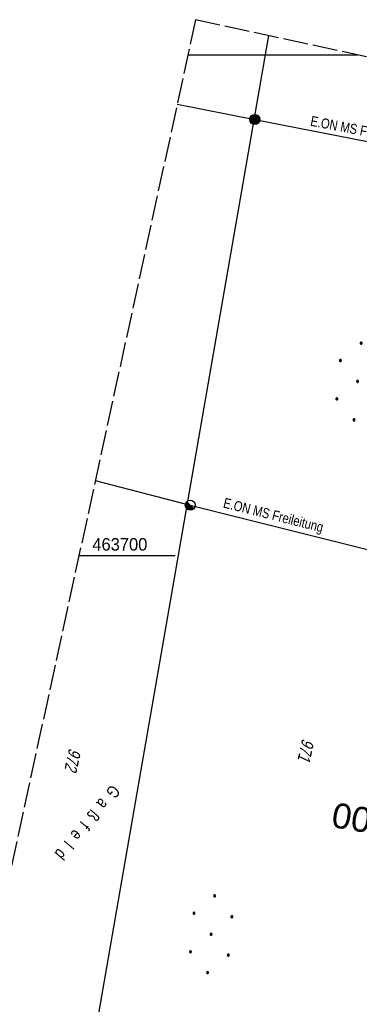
# Model space of a CAD drawing. Extents: x 510946 to 511423, y 462842 to 463807.
# Tile 28 of 33: x 511108 to 511176, y 463610 to 463807. Entities that reach past the tile are written whole.
import ezdxf
from ezdxf.enums import TextEntityAlignment as Align

# ---------------------------------------------------------------- set-up
doc = ezdxf.new("R2010")
doc.units = 0
doc.header["$LTSCALE"] = 10
doc.header["$MEASUREMENT"] = 0
for name, pattern in [('LT00', [0]), ('LT14', [0.6, 0.5, -0.1]), ('LT17', [0.15, 0.1, -0.05])]:
    doc.linetypes.add(name, pattern=pattern)
for name, color, linetype in [('--EK_ST-93-1', 30, 'LT17'), ('DFK_BES-NAME', 255, 'LT00'), ('DFK_FLUR_NR', 250, 'LT00'), ('DFK_KATASTER', 250, 'LT00'), ('DFK_NUTZUNG', 250, 'LT00'), ('STROM_FREILTG', 80, 'STROMFREILEITUNG'), ('STROM_TEXT', 80, 'Continuous'), ('V105_RASTER', 250, 'LT00')]:
    doc.layers.add(name, color=color, linetype=linetype)
doc.layers.add('-BLATT_105-RAND', color=7, linetype='LT14', plot=False)
doc.styles.add('Beschrift', font='ARIAL.TTF')
doc.styles.get("Standard").update_dxf_attribs({"font": 'ARIAL.TTF'})
doc.styles.add('Strom', font='txt-alt.shx')
doc.styles.add('Versorgungsltg', font='ARIAL.TTF', dxfattribs={"width": 0.8, "height": 2})
doc.linetypes.add('STROMFREILEITUNG', pattern='A,12.7,-5.5,["xx",Strom,S=2.5,R=0,X=-2.6,Y=-0.85],-4.35', length=22.55)

# ---------------------------------------------------------------- blocks, each defined once
blk = doc.blocks.new('Ackerland7')
at = {"layer": 'DFK_NUTZUNG', "color": 0, "linetype": 'ByBlock'}
for p, q in [((-3.95, 3.63), (-3.95, 3.97)), ((-3.9, 3.99), (-3.9, 3.61)), ((-3.85, 3.6), (-3.85, 4)), ((-3.8, 3.99), (-3.8, 3.61)), ((-3.75, 3.63), (-3.75, 3.97)), ((3.75, 3.63), (3.75, 3.97)), ((3.8, 3.99), (3.8, 3.61)), ((3.85, 3.6), (3.85, 4)), ((3.9, 3.99), (3.9, 3.61)), ((3.95, 3.63), (3.95, 3.97)), ((-4, 3.93), (-4, 3.67)), ((-3.7, 3.93), (-3.7, 3.67)), ((-3.65, 3.8), (-3.65, 3.8)), ((3.7, 3.93), (3.7, 3.67)), ((4, 3.93), (4, 3.67)), ((4.05, 3.8), (4.05, 3.8)), ((-7.85, 0.13), (-7.85, -0.13)), ((-7.8, -0.17), (-7.8, 0.17)), ((-7.75, 0.19), (-7.75, -0.19)), ((-7.7, -0.2), (-7.7, 0.2)), ((-7.65, 0.19), (-7.65, -0.19)), ((-7.6, -0.17), (-7.6, 0.17)), ((-7.55, 0.13), (-7.55, -0.13)), ((-7.5, 0), (-7.5, 0)), ((-0.15, 0.13), (-0.15, -0.13)), ((-0.1, -0.17), (-0.1, 0.17)), ((-0.05, 0.19), (-0.05, -0.19)), ((0, -0.2), (0, 0.2)), ((0.05, 0.19), (0.05, -0.19)), ((0.1, -0.17), (0.1, 0.17)), ((0.15, 0.13), (0.15, -0.13)), ((0.2, 0), (0.2, 0)), ((7.55, 0.13), (7.55, -0.13)), ((7.6, -0.17), (7.6, 0.17)), ((7.65, 0.19), (7.65, -0.19)), ((7.7, -0.2), (7.7, 0.2)), ((7.75, 0.19), (7.75, -0.19)), ((7.8, -0.17), (7.8, 0.17)), ((7.85, 0.13), (7.85, -0.13)), ((7.9, 0), (7.9, 0)), ((-4, -3.67), (-4, -3.93)), ((-3.95, -3.97), (-3.95, -3.63)), ((-3.9, -3.61), (-3.9, -3.99)), ((-3.85, -4), (-3.85, -3.6)), ((-3.8, -3.61), (-3.8, -3.99)), ((-3.75, -3.97), (-3.75, -3.63)), ((-3.7, -3.67), (-3.7, -3.93)), ((-3.65, -3.8), (-3.65, -3.8)), ((3.7, -3.67), (3.7, -3.93)), ((3.75, -3.97), (3.75, -3.63)), ((3.8, -3.61), (3.8, -3.99)), ((3.85, -4), (3.85, -3.6)), ((3.9, -3.61), (3.9, -3.99)), ((3.95, -3.97), (3.95, -3.63)), ((4, -3.67), (4, -3.93)), ((4.05, -3.8), (4.05, -3.8))]:
    blk.add_line(p, q, dxfattribs=at)
for points in [[(-3.65, 3.8), (-3.67, 3.89), (-3.73, 3.96), (-3.81, 3.99), (-3.89, 3.99), (-3.97, 3.96), (-4.03, 3.89), (-4.05, 3.8), (-4.03, 3.71), (-3.97, 3.64), (-3.89, 3.6), (-3.81, 3.6), (-3.73, 3.64), (-3.67, 3.71), (-3.65, 3.8)], [(4.05, 3.8), (4.03, 3.89), (3.97, 3.96), (3.89, 3.99), (3.81, 3.99), (3.73, 3.96), (3.67, 3.89), (3.65, 3.8), (3.67, 3.71), (3.73, 3.64), (3.81, 3.61), (3.89, 3.61), (3.97, 3.64), (4.03, 3.71), (4.05, 3.8)], [(-7.5, 0), (-7.52, 0.09), (-7.58, 0.16), (-7.66, 0.19), (-7.74, 0.19), (-7.82, 0.16), (-7.88, 0.09), (-7.9, 0)], [(0.2, 0), (0.18, 0.09), (0.12, 0.16), (0.04, 0.19), (-0.04, 0.19), (-0.12, 0.16), (-0.18, 0.09), (-0.2, 0)], [(-0.2, 0), (-0.18, -0.09), (-0.12, -0.16), (-0.04, -0.19), (0.04, -0.19), (0.12, -0.16), (0.18, -0.09), (0.2, 0)], [(7.9, 0), (7.88, 0.09), (7.82, 0.16), (7.74, 0.19), (7.66, 0.19), (7.58, 0.16), (7.52, 0.09), (7.5, 0)], [(7.5, 0), (7.52, -0.09), (7.58, -0.16), (7.66, -0.19), (7.74, -0.19), (7.82, -0.16), (7.88, -0.09), (7.9, 0)], [(-7.9, 0), (-7.88, -0.09), (-7.82, -0.16), (-7.74, -0.19), (-7.66, -0.19), (-7.58, -0.16), (-7.52, -0.09), (-7.5, 0)], [(-3.65, -3.8), (-3.67, -3.71), (-3.73, -3.64), (-3.81, -3.61), (-3.89, -3.61), (-3.97, -3.64), (-4.03, -3.71), (-4.05, -3.8), (-4.03, -3.89), (-3.97, -3.96), (-3.89, -3.99), (-3.81, -3.99), (-3.73, -3.96), (-3.67, -3.89), (-3.65, -3.8)], [(4.05, -3.8), (4.03, -3.71), (3.97, -3.64), (3.89, -3.61), (3.81, -3.61), (3.73, -3.64), (3.67, -3.71), (3.65, -3.8), (3.67, -3.89), (3.73, -3.96), (3.81, -3.99), (3.89, -3.99), (3.97, -3.96), (4.03, -3.89), (4.05, -3.8)]]:
    blk.add_lwpolyline(points, dxfattribs=at)

msp = doc.modelspace()

# ---------------------------------------------------------------- hatches: boundary and pattern name
at = {"layer": 'STROM_TEXT'}
h = msp.add_hatch(color=256, dxfattribs=at)
edge = h.paths.add_edge_path()
edge.add_arc((511154.72, 463787.12), 1, 0, 360)
h = msp.add_hatch(color=256, dxfattribs=at)
h.paths.add_polyline_path([(511142.53, 463709.35), (511141.82, 463710.06), (511140.82, 463710.06, 0.668179)])
h.paths.add_polyline_path([(511140.82, 463710.06), (511141.82, 463710.06), (511141.11, 463710.77, 0.198912)])

# ---------------------------------------------------------------- linework, layer by layer
at = {"layer": '-BLATT_105-RAND'}
msp.add_lwpolyline([(511142.88, 463807.06), (510946, 462903.25), (511226.43, 462842.17), (511423.3, 463745.98), (511142.88, 463807.06)], dxfattribs=at)
at = {"layer": 'DFK_KATASTER'}
msp.add_line((511110.31, 463532.47), (511157.51, 463803.87), dxfattribs=at)
at = {"layer": 'STROM_FREILTG', "ltscale": 0.05, "flags": 128}
for points in [[(511139.2, 463790.17), (511154.72, 463787.12), (511300.55, 463758.71), (511312.75, 463770.06)], [(511122.82, 463715.01), (511141.82, 463710.06), (511317.94, 463666.03), (511401.3, 463644.98)]]:
    msp.add_lwpolyline(points, dxfattribs=at)
at = {"layer": 'STROM_TEXT'}
msp.add_line((511142.53, 463709.35), (511141.11, 463710.77), dxfattribs=at)
for centre in [(511154.72, 463787.12), (511141.82, 463710.06)]:
    msp.add_circle(centre, 1, dxfattribs=at)
at = {"layer": 'V105_RASTER'}
for p, q in [((511175.29, 463800), (511141.34, 463800)), ((511119.55, 463700), (511138.82, 463700))]:
    msp.add_line(p, q, dxfattribs=at)

# ---------------------------------------------------------------- block references
at = {"layer": 'DFK_NUTZUNG', "rotation": 264.7376999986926}
for p in [(511175.27, 463734.79), (511145.99, 463624.36)]:
    msp.add_blockref('Ackerland7', p, dxfattribs=at)

# ---------------------------------------------------------------- texts
at = {"layer": '--EK_ST-93-1', "style": 'Beschrift'}
msp.add_text('161,900', height=5, rotation=-189.6345, dxfattribs=at).set_placement((511195.13, 463644.07), align=Align.MIDDLE_LEFT)
at = {"layer": 'DFK_BES-NAME', "width": 0.75}
msp.add_text('G  a  ß  f  e  l  d', height=2.5, rotation=230.0428, dxfattribs=at).set_placement((511126.1, 463654.4))
at = {"layer": 'DFK_FLUR_NR', "oblique": 13.754, "width": 0.75}
for s, p in [('971', (511164.22, 463663.56)), ('972', (511117.6, 463661.64))]:
    msp.add_text(s, height=2.5, rotation=257.7114, dxfattribs=at).set_placement(p)
at = {"layer": 'STROM_TEXT', "char_height": 2, "attachment_point": 5, "line_spacing_factor": 1.1, "style": 'Versorgungsltg'}
for insert, rotation in [((511175.92, 463784.67), 349.2579), ((511158.38, 463707.81), 345.8801)]:
    msp.add_mtext('E.ON MS Freileitung', dxfattribs=dict(at, insert=insert, rotation=rotation))
at = {"layer": 'V105_RASTER', "width": 0.944}
msp.add_text(' 463700', height=2.5, rotation=-0.0007, dxfattribs=at).set_placement((511121.32, 463701))

doc.saveas('drawing.dxf')
